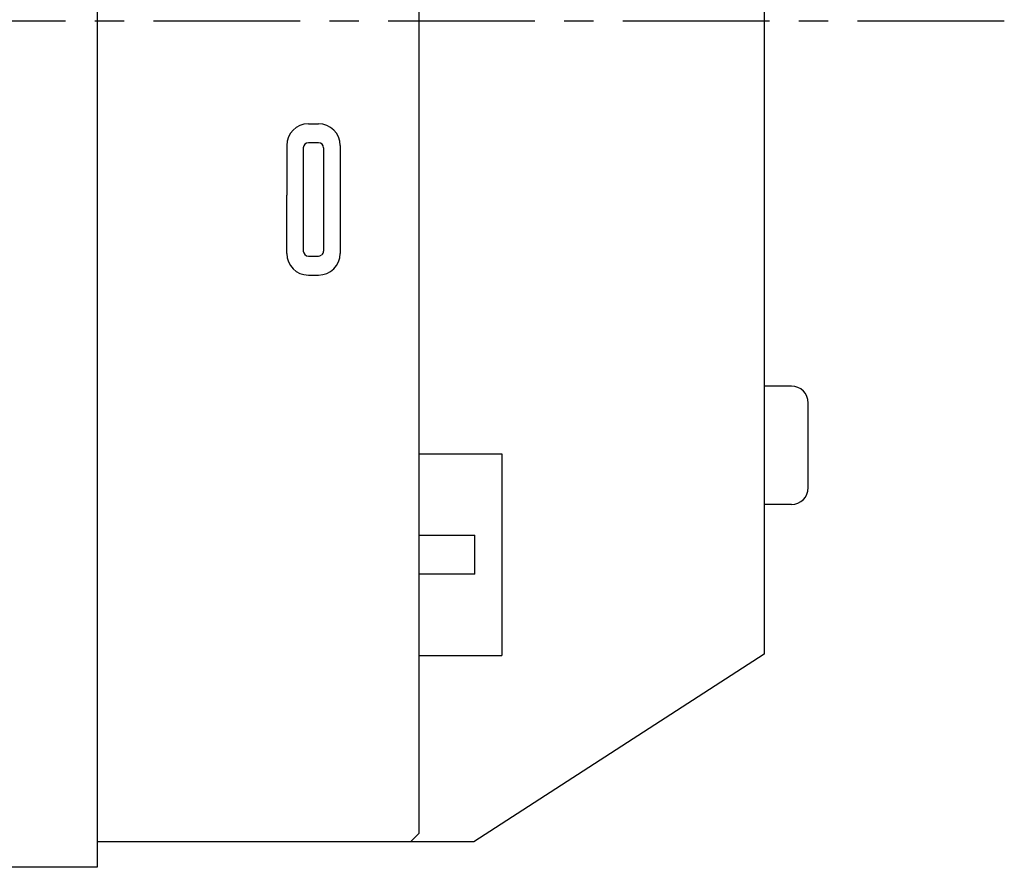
# Model space of a CAD drawing. Header units: millimetres. Extents: x 8 to 542, y 18 to 307.
# Tile 4 of 8: x 290 to 348, y 110 to 160. Entities that reach past the tile are written whole.
import ezdxf

# ---------------------------------------------------------------- set-up
doc = ezdxf.new("R2010")
doc.units = ezdxf.units.MM
doc.header["$LTSCALE"] = 23.1
doc.linetypes.add('CENTER', pattern=[0.6, 0.375, -0.075, 0.075, -0.075])
doc.layers.get('0').update_dxf_attribs({"linetype": 'CONTINUOUS'})
doc.layers.add('00_COMPONENTS', color=7, linetype='CONTINUOUS')
doc.layers.add('03_ALL_AXES', color=7, linetype='CONTINUOUS')

msp = doc.modelspace()

# ---------------------------------------------------------------- linework, layer by layer
for p, q in [((306.641, 154.234), (307.241, 154.234)), ((306.641, 145.294), (307.241, 145.294))]:
    msp.add_line(p, q)
at = {"layer": '00_COMPONENTS', "color": 7}
for p, q in [((294.166, 210.295), (294.166, 110.295)), ((313.166, 208.295), (313.166, 112.295)), ((333.569, 197.695), (333.569, 122.895)), ((305.361, 152.954), (305.361, 150.019)), ((307.241, 153.114), (306.641, 153.114)), ((308.521, 152.954), (308.521, 146.574)), ((306.341, 152.814), (306.341, 146.714)), ((307.541, 152.814), (307.541, 146.714)), ((305.361, 150.014), (305.361, 150.019)), ((305.361, 146.574), (305.361, 150.009)), ((306.641, 146.414), (307.241, 146.414)), ((335.169, 138.732), (333.569, 138.732)), ((336.169, 132.732), (336.169, 137.732)), ((313.166, 134.721), (318.066, 134.721)), ((318.066, 134.72), (318.066, 122.821)), ((335.169, 131.732), (333.569, 131.732)), ((313.166, 129.919), (316.166, 129.919)), ((313.266, 129.921), (316.466, 129.921)), ((316.466, 127.621), (316.466, 129.921)), ((316.166, 127.619), (313.166, 127.619)), ((316.466, 127.621), (313.266, 127.621)), ((313.166, 122.819), (317.766, 122.819)), ((333.569, 122.895), (316.415, 111.795)), ((317.766, 122.821), (318.066, 122.821)), ((313.166, 112.295), (312.666, 111.795)), ((316.415, 111.795), (294.166, 111.795)), ((294.166, 110.295), (269.066, 110.295))]:
    msp.add_line(p, q, dxfattribs=at)
for centre, radius, start, end in [((306.641, 152.954), 1.28, 90, 180), ((307.241, 152.954), 1.28, 0, 90), ((306.641, 152.814), 0.3, 90, 180), ((307.241, 152.814), 0.3, 0, 90), ((307.241, 153.107), 0.00766, 88.2839, 90.00038), ((307.32, 152.92), 0.167, 55.2365, 56.32599), ((307.318, 152.918), 0.171, 53.12586, 55.23324), ((307.319, 152.919), 0.169, 53.13005, 53.4927), ((306.641, 146.574), 1.28, 180, 270), ((306.641, 146.714), 0.3, 180, 270), ((307.241, 146.574), 1.28, 270, 360), ((307.241, 146.714), 0.3, 306.86987, 0), ((307.241, 146.714), 0.3, 270, 302.62443), ((307.241, 146.421), 0.00637, 270.00146, 273.5573), ((307.316, 146.613), 0.174, 303.13323, 306.88565), ((335.169, 137.732), 1, 0, 90), ((335.169, 132.732), 1, 270, 360)]:
    msp.add_arc(centre, radius, start, end, dxfattribs=at)
at = {"layer": '03_ALL_AXES', "color": 1, "linetype": 'CENTER'}
msp.add_line((347.744, 160.295), (243.112, 160.295), dxfattribs=at)

doc.saveas('drawing.dxf')
